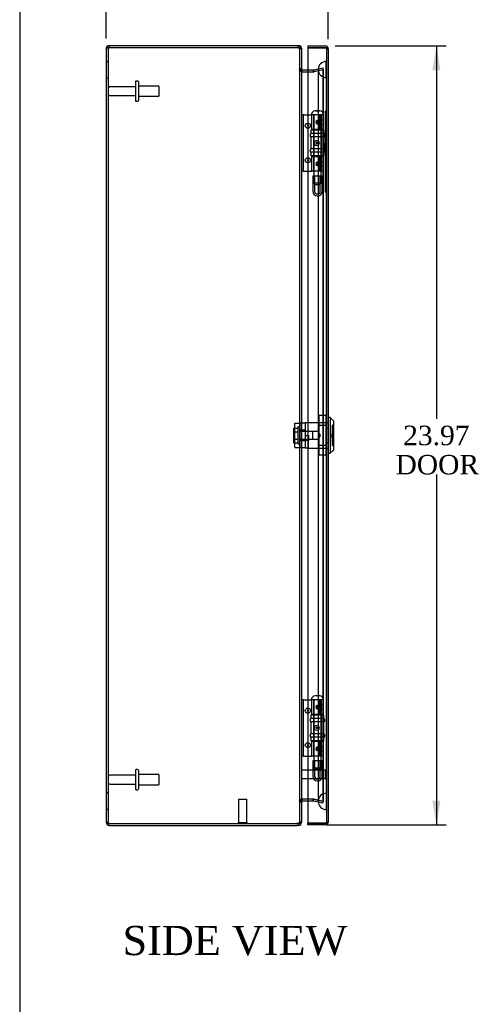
# Model space of a CAD drawing. Header units: inches. Extents: x 0 to 120, y -1 to 80.
# Tile 2 of 10: x 0 to 14, y 22 to 52. Entities that reach past the tile are written whole.
import ezdxf
from ezdxf.enums import TextEntityAlignment as Align
from ezdxf.lldxf.tags import DXFTag

# ---------------------------------------------------------------- set-up
doc = ezdxf.new("R2010")
doc.units = ezdxf.units.IN
doc.header["$MEASUREMENT"] = 0
for name, color, linetype in [('CAP02342', 7, 'Continuous'), ('COM55764-3', 7, 'Continuous'), ('COM55769-1', 7, 'Continuous'), ('COM70219', 7, 'Continuous'), ('Default', 7, 'Continuous'), ('HNG14573-1', 7, 'Continuous'), ('HNG14573-2', 7, 'Continuous'), ('LOK10000', 7, 'Continuous'), ('LOK10000CAM', 7, 'Continuous'), ('LOK10000NUT', 7, 'Continuous'), ('LOK10000SC', 7, 'Continuous'), ('PIN17645', 7, 'Continuous'), ('QLB20183', 7, 'Continuous'), ('STD21878', 7, 'Continuous'), ('STD26098', 7, 'Continuous')]:
    doc.layers.add(name, color=color, linetype=linetype)
doc.styles.add('SEACAD_Times_New_Roman', font='times.ttf')
tags = doc.linetypes.add('HIDDEN2', pattern=[0.1875, 0.125, -0.0625]).pattern_tags.tags
tags[6:7] = [DXFTag(74, 4), DXFTag(75, 0), DXFTag(340, '0'), DXFTag(46, 0.0), DXFTag(50, 0.0), DXFTag(44, 0.0), DXFTag(45, 0.0)]
tags[4:5] = [DXFTag(74, 4), DXFTag(75, 0), DXFTag(340, '0'), DXFTag(46, 0.0), DXFTag(50, 0.0), DXFTag(44, 0.0), DXFTag(45, 0.0)]
doc.dimstyles.new('HAMMOND_(STH_-_120x80)', dxfattribs={"dimtxt": 0.6, "dimasz": 0.75, "dimexe": 0.3, "dimexo": 0.3, "dimgap": 0.15, "dimtad": 0, "dimtih": 1, "dimtoh": 1, "dimzin": 0, "dimdsep": 46, "dimtxsty": 'SEACAD_Times_New_Roman', "dimblk1": '_SE_FILLED', "dimblk2": '_SE_FILLED', "dimsah": 1, "dimcen": 0.3, "dimadec": 0, "dimazin": 0, "dimtfac": 0.8, "dimtofl": 0, "dimtmove": 0, "dimatfit": 3, "dimfxl": 1, "dimtolj": 1, "dimtzin": 0, "dimarcsym": 0})

# ---------------------------------------------------------------- blocks, each defined once
blk = doc.blocks.new('SE2')
at = {"layer": 'CAP02342', "color": 7, "linetype": 'HIDDEN2'}
for p, q in [((9.739, 47.273), (9.447, 47.273)), ((9.447, 47.273), (9.447, 46.8)), ((9.507, 47.273), (9.507, 46.8)), ((9.679, 46.8), (9.679, 47.273)), ((9.739, 46.8), (9.739, 47.273)), ((9.586, 46.721), (9.6, 46.721)), ((9.586, 46.661), (9.6, 46.661)), ((9.739, 29.273), (9.447, 29.273)), ((9.447, 29.273), (9.447, 28.8)), ((9.507, 29.273), (9.507, 28.8)), ((9.679, 28.8), (9.679, 29.273)), ((9.739, 28.8), (9.739, 29.273)), ((9.586, 28.721), (9.6, 28.721)), ((9.586, 28.661), (9.6, 28.661))]:
    blk.add_line(p, q, dxfattribs=at)
for centre, radius, start, end in [((9.586, 46.8), 0.139, 180, 270), ((9.586, 46.8), 0.079, 180, 270), ((9.586, 46.8), 0.079, 270, 275.0835), ((9.586, 46.8), 0.139, 270, 272.8866), ((9.6, 46.8), 0.079, 264.9165, 270), ((9.6, 46.8), 0.139, 267.1134, 270), ((9.6, 46.8), 0.079, 270, 0), ((9.6, 46.8), 0.139, 270, 0), ((9.586, 28.8), 0.139, 180, 270), ((9.586, 28.8), 0.079, 180, 270), ((9.6, 28.8), 0.079, 270, 0), ((9.6, 28.8), 0.139, 270, 0), ((9.586, 28.8), 0.079, 270, 275.0835), ((9.586, 28.8), 0.139, 270, 272.8866), ((9.6, 28.8), 0.079, 264.9165, 270), ((9.6, 28.8), 0.139, 267.1134, 270)]:
    blk.add_arc(centre, radius, start, end, dxfattribs=at)
at = {"layer": 'COM55764-3', "color": 7, "linetype": 'Continuous'}
for p, q in [((9.3, 51.274), (9.3, 51.217)), ((9.3, 51.274), (9.839, 51.274)), ((9.3, 51.217), (9.3, 27.362)), ((9.3, 51.217), (9.839, 51.217)), ((9.839, 51.217), (9.3, 51.217)), ((9.839, 51.217), (9.839, 51.217)), ((9.883, 51.217), (9.839, 51.217)), ((9.839, 51.217), (9.91, 51.217)), ((9.883, 51.217), (9.91, 51.235)), ((9.925, 51.188), (9.925, 51.189)), ((9.925, 51.188), (9.925, 27.391)), ((9.925, 51.188), (9.925, 51.188)), ((9.925, 51.188), (9.925, 51.188)), ((9.3, 27.305), (9.3, 27.362)), ((9.839, 27.362), (9.3, 27.362)), ((9.3, 27.362), (9.839, 27.362)), ((9.839, 27.305), (9.3, 27.305)), ((9.839, 27.362), (9.839, 27.362)), ((9.839, 27.362), (9.883, 27.362)), ((9.839, 27.362), (9.91, 27.362)), ((9.883, 27.362), (9.91, 27.344)), ((9.925, 27.391), (9.925, 27.391)), ((9.925, 27.391), (9.925, 27.391)), ((9.925, 27.391), (9.925, 27.391))]:
    blk.add_line(p, q, dxfattribs=at)
at = {"layer": 'COM55764-3', "color": 7, "linetype": 'HIDDEN2'}
for p, q in [((9.839, 51.217), (9.839, 51.217)), ((9.868, 51.188), (9.868, 27.391)), ((9.868, 51.188), (9.925, 51.188)), ((9.925, 51.188), (9.868, 51.188)), ((9.868, 39.685), (9.925, 39.685)), ((9.868, 39.521), (9.925, 39.521)), ((9.868, 39.059), (9.925, 39.059)), ((9.868, 38.894), (9.925, 38.894)), ((9.839, 27.362), (9.839, 27.362)), ((9.925, 27.391), (9.868, 27.391)), ((9.868, 27.391), (9.925, 27.391))]:
    blk.add_line(p, q, dxfattribs=at)
at = {"layer": 'COM55764-3', "color": 7, "linetype": 'Continuous'}
for centre, radius, start, end in [((9.839, 51.188), 0.086, 33.3707, 90), ((9.839, 51.188), 0.086, 0.2997, 33.3707), ((9.882, 51.185), 0.043, 4.5183, 48.1211), ((9.839, 51.188), 0.086, 0, 0.1266), ((9.839, 27.391), 0.086, 270, 326.6293), ((9.839, 27.391), 0.086, 326.6293, 359.7003), ((9.882, 27.394), 0.043, 311.8789, 355.4817), ((9.839, 27.391), 0.086, 359.8734, 0)]:
    blk.add_arc(centre, radius, start, end, dxfattribs=at)
at = {"layer": 'COM55764-3', "color": 7, "linetype": 'HIDDEN2'}
for centre, start, end in [((9.839, 51.188), 0.3756, 90), ((9.839, 51.188), 0.3756, 90), ((9.839, 51.188), 0, 0.3756), ((9.839, 27.391), 270, 359.6244), ((9.839, 27.391), 270, 359.6244), ((9.839, 27.391), 359.6244, 0)]:
    blk.add_arc(centre, 0.029, start, end, dxfattribs=at)
for points, knots in [([(9.925, 51.189), (9.92, 51.189), (9.915, 51.189), (9.911, 51.189), (9.907, 51.189), (9.903, 51.189), (9.899, 51.189), (9.898, 51.189), (9.897, 51.189), (9.895, 51.19), (9.895, 51.19), (9.894, 51.19), (9.893, 51.19), (9.892, 51.191), (9.892, 51.191), (9.892, 51.191), (9.891, 51.192), (9.891, 51.192), (9.89, 51.193), (9.889, 51.195), (9.889, 51.197), (9.888, 51.199), (9.888, 51.202), (9.887, 51.205), (9.886, 51.208), (9.885, 51.211), (9.884, 51.214), (9.883, 51.217)], [0, 0, 0, 0, 0.19546, 0.19546, 0.19546, 0.354645, 0.354645, 0.354645, 0.405734, 0.405734, 0.405734, 0.443121, 0.443121, 0.443121, 0.470209, 0.470209, 0.470209, 0.503571, 0.503571, 0.503571, 0.628238, 0.628238, 0.628238, 0.813753, 0.813753, 0.813753, 1, 1, 1, 1]), ([(9.883, 51.217), (9.885, 51.213), (9.886, 51.209), (9.888, 51.203), (9.888, 51.2), (9.889, 51.197), (9.889, 51.196), (9.89, 51.194), (9.89, 51.193), (9.891, 51.191), (9.892, 51.19), (9.895, 51.189), (9.896, 51.189), (9.901, 51.189), (9.904, 51.189), (9.913, 51.188), (9.919, 51.188), (9.925, 51.188)], [0, 0, 0, 0, 0.25, 0.25, 0.375, 0.375, 0.4375, 0.4375, 0.5, 0.5, 0.5625, 0.5625, 0.625, 0.625, 0.75, 0.75, 1, 1, 1, 1]), ([(9.883, 27.362), (9.885, 27.366), (9.886, 27.37), (9.888, 27.376), (9.888, 27.379), (9.889, 27.382), (9.889, 27.383), (9.89, 27.385), (9.89, 27.386), (9.891, 27.388), (9.892, 27.389), (9.895, 27.39), (9.896, 27.39), (9.901, 27.39), (9.904, 27.39), (9.913, 27.391), (9.919, 27.391), (9.925, 27.391)], [0, 0, 0, 0, 0.25, 0.25, 0.375, 0.375, 0.4375, 0.4375, 0.5, 0.5, 0.5625, 0.5625, 0.625, 0.625, 0.75, 0.75, 1, 1, 1, 1]), ([(9.925, 27.391), (9.92, 27.391), (9.915, 27.391), (9.911, 27.391), (9.907, 27.391), (9.903, 27.391), (9.899, 27.39), (9.898, 27.39), (9.897, 27.39), (9.895, 27.39), (9.895, 27.39), (9.894, 27.389), (9.893, 27.389), (9.892, 27.389), (9.892, 27.389), (9.892, 27.388), (9.891, 27.388), (9.891, 27.387), (9.89, 27.387), (9.889, 27.385), (9.889, 27.383), (9.888, 27.381), (9.888, 27.377), (9.887, 27.374), (9.886, 27.371), (9.885, 27.368), (9.884, 27.365), (9.883, 27.362)], [0, 0, 0, 0, 0.19546, 0.19546, 0.19546, 0.354645, 0.354645, 0.354645, 0.405734, 0.405734, 0.405734, 0.443121, 0.443121, 0.443121, 0.470209, 0.470209, 0.470209, 0.503571, 0.503571, 0.503571, 0.628238, 0.628238, 0.628238, 0.813753, 0.813753, 0.813753, 1, 1, 1, 1])]:
    blk.add_open_spline(points, degree=3, knots=knots, dxfattribs=at)
at = {"layer": 'COM55769-1', "color": 7, "linetype": 'Continuous'}
for p, q in [((3.189, 51.289), (3.189, 51.232)), ((3.189, 51.289), (8.955, 51.289)), ((3.189, 51.232), (8.955, 51.232)), ((3.189, 51.232), (8.955, 51.232)), ((8.955, 51.289), (9.017, 51.289)), ((8.955, 51.232), (9.017, 51.232)), ((9.017, 51.289), (9.017, 51.232)), ((3.103, 51.203), (3.103, 27.375)), ((9.103, 51.203), (9.092, 51.203)), ((9.103, 51.203), (9.103, 51.189)), ((9.103, 51.19), (9.103, 27.389)), ((9.127, 50.541), (9.118, 50.489)), ((9.132, 50.472), (9.127, 50.472)), ((9.132, 50.54), (9.3, 50.54)), ((9.132, 50.483), (9.3, 50.483)), ((9.3, 50.472), (9.132, 50.472)), ((9.127, 28.038), (9.118, 28.089)), ((9.127, 28.106), (9.132, 28.106)), ((9.132, 28.106), (9.3, 28.106)), ((9.3, 28.095), (9.132, 28.095)), ((9.3, 28.038), (9.132, 28.038)), ((3.189, 27.346), (8.955, 27.346)), ((3.189, 27.346), (8.955, 27.346)), ((3.189, 27.289), (3.189, 27.346)), ((3.189, 27.289), (8.955, 27.289)), ((9.017, 27.346), (8.955, 27.346)), ((9.017, 27.289), (8.955, 27.289)), ((9.017, 27.289), (9.017, 27.346)), ((9.103, 27.375), (9.092, 27.375)), ((9.103, 27.389), (9.103, 27.375))]:
    blk.add_line(p, q, dxfattribs=at)
at = {"layer": 'COM55769-1', "color": 7, "linetype": 'HIDDEN2'}
for p, q in [((3.16, 51.203), (3.103, 51.203)), ((3.16, 51.203), (3.16, 27.375)), ((9.092, 51.203), (9.046, 51.203)), ((9.046, 51.203), (9.046, 51.189)), ((9.103, 51.19), (9.046, 51.19)), ((9.046, 51.19), (9.046, 27.389)), ((3.16, 50.789), (3.103, 50.789)), ((9.472, 50.541), (9.755, 50.606)), ((9.755, 50.606), (9.768, 50.551)), ((9.103, 50.569), (9.046, 50.569)), ((9.103, 50.541), (9.046, 50.541)), ((9.118, 50.489), (9.118, 50.484)), ((9.127, 50.472), (9.118, 50.472)), ((9.3, 50.54), (9.461, 50.54)), ((9.3, 50.483), (9.461, 50.483)), ((9.461, 50.472), (9.3, 50.472)), ((9.461, 50.54), (9.461, 50.483)), ((9.461, 50.54), (9.466, 50.54)), ((9.461, 50.483), (9.466, 50.483)), ((9.466, 50.473), (9.461, 50.472)), ((9.466, 50.54), (9.472, 50.541)), ((9.466, 50.54), (9.466, 50.483)), ((9.466, 50.483), (9.485, 50.485)), ((9.485, 50.477), (9.466, 50.473)), ((9.472, 50.477), (9.466, 50.473)), ((9.466, 50.473), (9.485, 50.477)), ((9.755, 50.542), (9.472, 50.477)), ((9.472, 50.541), (9.485, 50.485)), ((9.472, 50.477), (9.485, 50.477)), ((9.485, 50.485), (9.768, 50.551)), ((9.768, 50.542), (9.485, 50.477)), ((9.755, 50.542), (9.755, 28.036)), ((9.755, 50.542), (9.768, 50.542)), ((9.768, 50.542), (9.768, 28.036)), ((3.103, 50.289), (3.16, 50.289)), ((3.16, 28.289), (3.103, 28.289)), ((9.103, 28.037), (9.046, 28.037)), ((9.103, 28.009), (9.046, 28.009)), ((9.127, 28.106), (9.118, 28.106)), ((9.118, 28.089), (9.118, 28.094)), ((9.3, 28.106), (9.461, 28.106)), ((9.461, 28.095), (9.3, 28.095)), ((9.461, 28.038), (9.3, 28.038)), ((9.461, 28.106), (9.466, 28.105)), ((9.466, 28.095), (9.461, 28.095)), ((9.461, 28.038), (9.461, 28.095)), ((9.466, 28.038), (9.461, 28.038)), ((9.466, 28.105), (9.485, 28.101)), ((9.466, 28.105), (9.472, 28.101)), ((9.485, 28.101), (9.466, 28.105)), ((9.466, 28.038), (9.466, 28.095)), ((9.485, 28.093), (9.466, 28.095)), ((9.472, 28.037), (9.466, 28.038)), ((9.472, 28.101), (9.485, 28.101)), ((9.472, 28.101), (9.755, 28.036)), ((9.472, 28.037), (9.485, 28.093)), ((9.755, 27.972), (9.472, 28.037)), ((9.485, 28.101), (9.768, 28.036)), ((9.768, 28.028), (9.485, 28.093)), ((9.755, 28.036), (9.768, 28.036)), ((9.755, 27.972), (9.768, 28.028)), ((3.103, 27.789), (3.16, 27.789)), ((3.16, 27.375), (3.103, 27.375)), ((9.103, 27.389), (9.046, 27.389)), ((9.046, 27.389), (9.046, 27.375)), ((9.092, 27.375), (9.046, 27.375))]:
    blk.add_line(p, q, dxfattribs=at)
at = {"layer": 'COM55769-1', "color": 7, "linetype": 'Continuous'}
for centre, radius, start, end in [((3.189, 51.203), 0.086, 90, 180), ((3.189, 51.203), 0.029, 90, 114.2827), ((8.955, 50.982), 0.25, 75.7778, 90), ((9.017, 51.203), 0.086, 0, 90), ((9.017, 51.203), 0.029, 37.3048, 90), ((9.132, 50.569), 0.029, 180, 260.5891), ((9.235, 50.549), 0.133, 183.4636, 215.3719), ((9.132, 50.569), 0.086, 260.5891, 270), ((9.132, 50.569), 0.029, 260.5891, 270), ((9.234, 28.03), 0.131, 144.4437, 176.7209), ((9.132, 28.009), 0.029, 99.4109, 180), ((9.132, 28.009), 0.086, 90, 99.4109), ((9.132, 28.009), 0.029, 90, 99.4109), ((3.189, 27.375), 0.086, 180, 270), ((3.189, 27.375), 0.029, 245.7175, 270), ((8.955, 27.596), 0.25, 270, 284.2222), ((9.017, 27.375), 0.086, 270, 360), ((9.017, 27.375), 0.029, 270, 322.6952)]:
    blk.add_arc(centre, radius, start, end, dxfattribs=at)
at = {"layer": 'COM55769-1', "color": 7, "linetype": 'HIDDEN2'}
for centre, radius, start, end in [((3.189, 51.203), 0.029, 114.2827, 180), ((9.017, 51.203), 0.029, 0, 37.3048), ((9.132, 50.569), 0.086, 180, 260.5891), ((9.132, 28.009), 0.086, 99.4109, 180), ((3.189, 27.375), 0.029, 180, 245.7175), ((9.017, 27.375), 0.029, 322.6952, 360)]:
    blk.add_arc(centre, radius, start, end, dxfattribs=at)
at = {"layer": 'COM55769-1', "color": 7, "linetype": 'Continuous'}
for points, knots in [([(3.189, 51.232), (3.177, 51.23), (3.166, 51.227), (3.145, 51.222), (3.136, 51.22), (3.12, 51.215), (3.114, 51.213), (3.105, 51.208), (3.103, 51.206), (3.103, 51.203)], [0, 0, 0, 0, 0.25, 0.25, 0.5, 0.5, 0.75, 0.75, 1, 1, 1, 1]), ([(9.103, 51.19), (9.103, 51.19), (9.103, 51.192), (9.102, 51.194), (9.101, 51.196), (9.1, 51.198), (9.098, 51.2), (9.096, 51.202), (9.093, 51.203), (9.09, 51.205), (9.087, 51.207), (9.083, 51.209), (9.077, 51.211), (9.067, 51.215), (9.054, 51.218), (9.043, 51.22), (9.034, 51.221), (9.026, 51.223), (9.02, 51.224), (9.017, 51.224)], [0, 0, 0, 0, 0.043188, 0.086632, 0.130327, 0.174269, 0.21845, 0.262867, 0.307512, 0.352381, 0.397467, 0.442764, 0.488266, 0.614226, 0.74154, 0.805743, 0.870233, 0.934992, 1, 1, 1, 1]), ([(3.103, 27.375), (3.103, 27.373), (3.105, 27.37), (3.114, 27.365), (3.12, 27.363), (3.136, 27.358), (3.145, 27.356), (3.166, 27.351), (3.177, 27.349), (3.189, 27.346)], [0, 0, 0, 0, 0.25, 0.25, 0.5, 0.5, 0.75, 0.75, 1, 1, 1, 1]), ([(9.017, 27.354), (9.019, 27.354), (9.023, 27.355), (9.029, 27.356), (9.034, 27.357), (9.04, 27.358), (9.046, 27.359), (9.051, 27.36), (9.057, 27.361), (9.062, 27.362), (9.066, 27.364), (9.071, 27.365), (9.075, 27.366), (9.082, 27.369), (9.09, 27.372), (9.097, 27.377), (9.1, 27.381), (9.102, 27.385), (9.103, 27.387), (9.103, 27.389)], [0, 0, 0, 0, 0.043376, 0.086643, 0.129797, 0.172831, 0.21574, 0.258519, 0.301162, 0.343664, 0.386019, 0.428223, 0.47027, 0.512155, 0.636623, 0.759472, 0.840471, 0.920658, 1, 1, 1, 1])]:
    blk.add_open_spline(points, degree=3, knots=knots, dxfattribs=at)
at = {"layer": 'COM55769-1', "color": 7, "linetype": 'HIDDEN2'}
for points in [[(3.189, 51.232), (3.185, 51.23), (3.181, 51.227), (3.174, 51.222), (3.171, 51.22), (3.165, 51.215), (3.163, 51.213), (3.16, 51.208), (3.16, 51.206), (3.16, 51.203)], [(9.046, 51.19), (9.046, 51.194), (9.045, 51.197), (9.042, 51.204), (9.04, 51.207), (9.035, 51.213), (9.032, 51.216), (9.025, 51.221), (9.021, 51.223), (9.017, 51.224)], [(9.118, 50.472), (9.108, 50.478), (9.098, 50.483), (9.08, 50.495), (9.073, 50.501), (9.06, 50.512), (9.054, 50.518), (9.047, 50.529), (9.046, 50.535), (9.046, 50.541)], [(9.046, 28.037), (9.046, 28.043), (9.047, 28.049), (9.054, 28.06), (9.06, 28.066), (9.073, 28.078), (9.08, 28.083), (9.098, 28.095), (9.108, 28.101), (9.118, 28.106)], [(3.16, 27.375), (3.16, 27.373), (3.16, 27.37), (3.163, 27.365), (3.165, 27.363), (3.171, 27.358), (3.174, 27.356), (3.181, 27.351), (3.185, 27.349), (3.189, 27.346)], [(9.017, 27.354), (9.021, 27.356), (9.025, 27.358), (9.032, 27.362), (9.035, 27.365), (9.04, 27.371), (9.042, 27.374), (9.045, 27.381), (9.046, 27.385), (9.046, 27.389)]]:
    blk.add_open_spline(points, degree=3, knots=[0, 0, 0, 0, 0.25, 0.25, 0.5, 0.5, 0.75, 0.75, 1, 1, 1, 1], dxfattribs=at)
at = {"layer": 'COM70219', "color": 7, "linetype": 'HIDDEN2'}
for p, q in [((9.864, 50.55), (9.866, 50.799)), ((9.866, 50.799), (9.866, 50.3)), ((9.866, 50.799), (9.867, 50.799)), ((9.867, 50.799), (9.867, 50.3)), ((9.618, 50.55), (9.618, 50.3)), ((9.618, 50.3), (9.618, 28.278)), ((9.864, 50.55), (9.864, 50.3)), ((9.866, 50.301), (9.864, 50.55)), ((9.864, 50.3), (9.864, 28.278)), ((9.867, 50.301), (9.866, 50.301)), ((9.866, 50.3), (9.866, 28.278)), ((9.867, 50.3), (9.867, 28.278)), ((9.618, 28.278), (9.618, 28.028)), ((9.864, 28.278), (9.864, 28.028)), ((9.866, 28.277), (9.864, 28.028)), ((9.866, 28.278), (9.866, 27.779)), ((9.867, 28.277), (9.866, 28.277)), ((9.867, 28.278), (9.867, 27.779)), ((9.864, 28.028), (9.866, 27.779)), ((9.866, 27.779), (9.867, 27.779))]:
    blk.add_line(p, q, dxfattribs=at)
for centre in [(9.868, 50.55), (9.868, 28.028)]:
    blk.add_arc(centre, 0.25, 90, 270, dxfattribs=at)
at = {"layer": 'HNG14573-1', "color": 7, "linetype": 'Continuous'}
for p, q in [((9.16, 49.155), (9.103, 49.155)), ((9.16, 47.423), (9.16, 49.155)), ((9.16, 49.155), (9.181, 49.155)), ((9.181, 49.155), (9.3, 49.155)), ((9.16, 47.423), (9.103, 47.423)), ((9.16, 47.423), (9.181, 47.423)), ((9.181, 47.423), (9.3, 47.423)), ((9.16, 31.155), (9.103, 31.155)), ((9.16, 29.423), (9.16, 31.155)), ((9.16, 31.155), (9.181, 31.155)), ((9.181, 31.155), (9.3, 31.155)), ((9.16, 29.423), (9.103, 29.423)), ((9.16, 29.423), (9.181, 29.423)), ((9.181, 29.423), (9.3, 29.423))]:
    blk.add_line(p, q, dxfattribs=at)
at = {"layer": 'HNG14573-1', "color": 7, "linetype": 'HIDDEN2'}
for p, q in [((9.3, 49.155), (9.405, 49.155)), ((9.415, 49.155), (9.415, 48.702)), ((9.472, 49.155), (9.472, 48.702)), ((9.669, 48.702), (9.669, 49.155)), ((9.714, 48.702), (9.714, 49.155)), ((9.771, 48.702), (9.771, 49.155)), ((9.654, 48.968), (9.579, 48.935)), ((9.579, 48.926), (9.654, 48.892)), ((9.585, 48.981), (9.642, 49.007)), ((9.585, 48.879), (9.642, 48.854)), ((9.771, 48.702), (9.415, 48.702)), ((9.714, 47.877), (9.714, 48.702)), ((9.771, 47.877), (9.771, 48.702)), ((9.415, 47.877), (9.771, 47.877)), ((9.415, 47.877), (9.415, 47.423)), ((9.472, 47.877), (9.472, 47.423)), ((9.669, 47.423), (9.669, 47.877)), ((9.714, 47.423), (9.714, 47.877)), ((9.771, 47.423), (9.771, 47.877)), ((9.654, 47.686), (9.579, 47.653)), ((9.579, 47.644), (9.654, 47.61)), ((9.642, 47.725), (9.585, 47.699)), ((9.642, 47.572), (9.585, 47.597)), ((9.3, 47.423), (9.415, 47.423)), ((9.771, 47.423), (9.415, 47.423)), ((9.3, 31.155), (9.405, 31.155)), ((9.415, 31.155), (9.415, 30.702)), ((9.472, 31.155), (9.472, 30.702)), ((9.654, 30.968), (9.579, 30.935)), ((9.579, 30.926), (9.654, 30.892)), ((9.585, 30.981), (9.642, 31.007)), ((9.669, 30.702), (9.669, 31.155)), ((9.714, 30.702), (9.714, 31.155)), ((9.771, 30.702), (9.771, 31.155)), ((9.771, 30.702), (9.415, 30.702)), ((9.585, 30.879), (9.642, 30.854)), ((9.714, 29.877), (9.714, 30.702)), ((9.771, 29.877), (9.771, 30.702)), ((9.415, 29.877), (9.771, 29.877)), ((9.415, 29.877), (9.415, 29.423)), ((9.472, 29.877), (9.472, 29.423)), ((9.642, 29.725), (9.585, 29.699)), ((9.669, 29.423), (9.669, 29.877)), ((9.714, 29.423), (9.714, 29.877)), ((9.771, 29.423), (9.771, 29.877)), ((9.3, 29.423), (9.415, 29.423)), ((9.771, 29.423), (9.415, 29.423)), ((9.654, 29.686), (9.579, 29.653)), ((9.579, 29.644), (9.654, 29.61)), ((9.642, 29.572), (9.585, 29.597))]:
    blk.add_line(p, q, dxfattribs=at)
for centre in [(9.3, 48.82), (9.3, 47.758), (9.3, 30.82), (9.3, 29.758)]:
    blk.add_circle(centre, 0.079, dxfattribs=at)
at = {"layer": 'HNG14573-1', "color": 7, "linetype": 'Continuous'}
for centre in [(9.3, 48.82), (9.3, 47.758), (9.3, 30.82), (9.3, 29.758)]:
    blk.add_arc(centre, 0.022, 90, 270, dxfattribs=at)
at = {"layer": 'HNG14573-1', "color": 7, "linetype": 'HIDDEN2'}
for centre, start, end in [((9.3, 48.82), 0, 90), ((9.3, 48.82), 270, 0), ((9.3, 47.758), 0, 90), ((9.3, 47.758), 270, 0), ((9.3, 30.82), 0, 90), ((9.3, 30.82), 270, 0), ((9.3, 29.758), 0, 90), ((9.3, 29.758), 270, 0)]:
    blk.add_arc(centre, 0.022, start, end, dxfattribs=at)
for centre, major_axis, ratio, start_param, end_param in [((9.641, 48.93), (0.0978, 0), 0.638889, 2.181662, 4.101524), ((9.584, 48.93), (0.00861, 0), 0.638889, 2.181662, 4.101524), ((9.621, 48.956), (-0.0911, -0.0581), 0.323001, 2.93843, 4.282333), ((9.621, 48.905), (-0.0911, 0.0581), 0.323001, 2.000852, 3.344755), ((9.621, 48.886), (-0.147, -0.094), 0.323001, 2.93843, 4.282333), ((9.621, 48.974), (-0.147, 0.094), 0.323001, 2.000852, 3.344755), ((9.641, 47.648), (0.0978, 0), 0.638889, 2.181662, 4.101524), ((9.584, 47.648), (0.00861, 0), 0.638889, 2.181662, 4.101524), ((9.621, 47.674), (-0.0911, -0.0581), 0.323001, 2.93843, 4.282333), ((9.621, 47.623), (-0.0911, 0.0581), 0.323001, 2.000852, 3.344755), ((9.621, 47.604), (-0.147, -0.094), 0.323001, 2.93843, 4.282333), ((9.621, 47.692), (-0.147, 0.094), 0.323001, 2.000852, 3.344755), ((9.641, 30.93), (0.0978, 0), 0.638889, 2.181662, 4.101524), ((9.584, 30.93), (0.00861, 0), 0.638889, 2.181662, 4.101524), ((9.621, 30.956), (-0.0911, -0.0581), 0.323001, 2.93843, 4.282333), ((9.621, 30.886), (-0.147, -0.094), 0.323001, 2.93843, 4.282333), ((9.621, 30.905), (-0.0911, 0.0581), 0.323001, 2.000852, 3.344755), ((9.621, 30.974), (-0.147, 0.094), 0.323001, 2.000852, 3.344755), ((9.641, 29.648), (0.0978, 0), 0.638889, 2.181662, 4.101524), ((9.621, 29.674), (-0.0911, -0.0581), 0.323001, 2.93843, 4.282333), ((9.621, 29.604), (-0.147, -0.094), 0.323001, 2.93843, 4.282333), ((9.584, 29.648), (0.00861, 0), 0.638889, 2.181662, 4.101524), ((9.621, 29.623), (-0.0911, 0.0581), 0.323001, 2.000852, 3.344755), ((9.621, 29.692), (-0.147, 0.094), 0.323001, 2.000852, 3.344755)]:
    blk.add_ellipse(centre, major_axis=major_axis, ratio=ratio, start_param=start_param, end_param=end_param, dxfattribs=at)
for centre, major_axis in [((9.57, 48.289), (0, 0.079)), ((9.566, 48.289), (0, -0.022)), ((9.57, 30.289), (0, 0.079)), ((9.566, 30.289), (0, -0.022))]:
    blk.add_ellipse(centre, major_axis=major_axis, ratio=0.97437, dxfattribs=at)
at = {"layer": 'HNG14573-2', "color": 7, "linetype": 'HIDDEN2'}
for p, q in [((9.365, 48.537), (9.365, 48.514)), ((9.792, 48.683), (9.394, 48.683)), ((9.394, 48.683), (9.394, 48.576)), ((9.792, 48.576), (9.394, 48.576)), ((9.473, 48.683), (9.473, 47.896)), ((9.713, 47.896), (9.713, 48.683)), ((9.792, 48.576), (9.792, 48.683)), ((9.82, 48.514), (9.82, 48.537)), ((9.792, 48.476), (9.394, 48.476)), ((9.394, 48.476), (9.394, 48.104)), ((9.792, 48.104), (9.792, 48.476)), ((9.365, 48.065), (9.365, 48.042)), ((9.792, 48.104), (9.394, 48.104)), ((9.792, 48.004), (9.394, 48.004)), ((9.394, 48.004), (9.394, 47.896)), ((9.792, 47.896), (9.394, 47.896)), ((9.792, 47.896), (9.792, 48.004)), ((9.82, 48.042), (9.82, 48.065)), ((9.792, 30.683), (9.394, 30.683)), ((9.394, 30.683), (9.394, 30.576)), ((9.473, 30.683), (9.473, 29.896)), ((9.713, 29.896), (9.713, 30.683)), ((9.792, 30.576), (9.792, 30.683)), ((9.365, 30.537), (9.365, 30.514)), ((9.792, 30.576), (9.394, 30.576)), ((9.792, 30.476), (9.394, 30.476)), ((9.394, 30.476), (9.394, 30.104)), ((9.792, 30.104), (9.792, 30.476)), ((9.82, 30.514), (9.82, 30.537)), ((9.365, 30.065), (9.365, 30.042)), ((9.792, 30.104), (9.394, 30.104)), ((9.792, 30.004), (9.394, 30.004)), ((9.394, 30.004), (9.394, 29.896)), ((9.792, 29.896), (9.792, 30.004)), ((9.82, 30.042), (9.82, 30.065)), ((9.792, 29.896), (9.394, 29.896))]:
    blk.add_line(p, q, dxfattribs=at)
for centre, start, end in [((9.405, 48.537), 106.7083, 180), ((9.405, 48.514), 180, 253.2917), ((9.78, 48.537), 0, 73.2917), ((9.78, 48.514), 286.7083, 0), ((9.405, 48.065), 106.7083, 180), ((9.405, 48.042), 180, 253.2917), ((9.78, 48.065), 0, 73.2917), ((9.78, 48.042), 286.7083, 0), ((9.405, 30.537), 106.7083, 180), ((9.405, 30.514), 180, 253.2917), ((9.78, 30.537), 0, 73.2917), ((9.78, 30.514), 286.7083, 0), ((9.405, 30.065), 106.7083, 180), ((9.405, 30.042), 180, 253.2917), ((9.78, 30.065), 0, 73.2917), ((9.78, 30.042), 286.7083, 0)]:
    blk.add_arc(centre, 0.04, start, end, dxfattribs=at)
at = {"layer": 'LOK10000', "color": 7, "linetype": 'Continuous'}
for p, q in [((9.985, 39.84), (9.925, 39.84)), ((9.985, 39.84), (9.985, 38.74)), ((10.085, 39.74), (9.985, 39.84)), ((10.085, 39.74), (10.085, 38.84)), ((9.985, 38.74), (10.085, 38.84)), ((9.925, 38.74), (9.985, 38.74))]:
    blk.add_line(p, q, dxfattribs=at)
at = {"layer": 'LOK10000', "color": 7, "linetype": 'HIDDEN2'}
for p, q in [((9.115, 39.447), (9.215, 39.447)), ((9.115, 39.132), (9.115, 39.447)), ((9.615, 39.406), (9.115, 39.406)), ((9.215, 39.682), (9.215, 38.897)), ((9.855, 39.682), (9.215, 39.682)), ((9.615, 39.406), (9.615, 39.174)), ((9.684, 39.29), (9.615, 39.406)), ((9.855, 39.685), (9.925, 39.685)), ((9.855, 39.521), (9.925, 39.521)), ((10.055, 38.977), (10.055, 39.602)), ((10.085, 39.602), (10.055, 39.602)), ((9.115, 39.174), (9.615, 39.174)), ((9.115, 39.132), (9.215, 39.132)), ((9.215, 39.29), (9.315, 39.29)), ((9.315, 39.132), (9.215, 39.132)), ((9.315, 39.29), (9.315, 39.132)), ((9.315, 38.897), (9.315, 39.132)), ((9.615, 39.174), (9.684, 39.29)), ((9.995, 39.32), (10.055, 39.32)), ((9.995, 39.26), (9.995, 39.32)), ((9.995, 39.26), (10.055, 39.26)), ((9.315, 38.897), (9.215, 38.897)), ((9.315, 38.897), (9.855, 38.897)), ((9.855, 39.059), (9.925, 39.059)), ((9.855, 38.894), (9.925, 38.894)), ((10.055, 38.977), (10.085, 38.977))]:
    blk.add_line(p, q, dxfattribs=at)
at = {"layer": 'LOK10000CAM', "color": 7, "linetype": 'HIDDEN2'}
for p, q in [((8.9, 39.665), (9.065, 39.665)), ((8.9, 38.915), (8.9, 39.665)), ((9.05, 38.915), (9.05, 39.665)), ((9.065, 39.592), (9.065, 39.665)), ((9.215, 39.665), (9.065, 39.665)), ((9.065, 38.987), (9.065, 39.592)), ((9.215, 39.447), (9.065, 39.447)), ((9.215, 39.132), (9.065, 39.132)), ((8.9, 38.915), (9.065, 38.915)), ((9.065, 38.915), (9.065, 38.987)), ((9.065, 38.915), (9.215, 38.915))]:
    blk.add_line(p, q, dxfattribs=at)
at = {"layer": 'LOK10000NUT', "color": 7, "linetype": 'HIDDEN2'}
for p, q in [((9.64, 39.902), (9.64, 39.596)), ((9.855, 39.902), (9.64, 39.902)), ((9.855, 39.902), (9.855, 39.596)), ((9.855, 39.682), (9.64, 39.682)), ((9.64, 39.596), (9.64, 38.984)), ((9.855, 39.596), (9.64, 39.596)), ((9.855, 39.596), (9.855, 38.984)), ((9.64, 38.984), (9.64, 38.678)), ((9.855, 38.984), (9.64, 38.984)), ((9.64, 38.897), (9.855, 38.897)), ((9.855, 38.984), (9.855, 38.678)), ((9.855, 38.678), (9.64, 38.678))]:
    blk.add_line(p, q, dxfattribs=at)
at = {"layer": 'LOK10000SC', "color": 7, "linetype": 'HIDDEN2'}
for p, q in [((8.858, 39.512), (8.995, 39.512)), ((8.858, 39.512), (8.858, 39.401)), ((8.858, 39.401), (8.995, 39.401)), ((8.858, 39.401), (8.858, 39.178)), ((8.995, 39.552), (8.995, 39.027)), ((9.065, 39.552), (8.995, 39.552)), ((9.44, 39.406), (9.065, 39.406)), ((9.44, 39.406), (9.44, 39.174)), ((8.858, 39.178), (8.995, 39.178)), ((8.858, 39.178), (8.858, 39.067)), ((9.065, 39.174), (9.44, 39.174)), ((8.858, 39.067), (8.995, 39.067)), ((8.995, 39.027), (9.065, 39.027))]:
    blk.add_line(p, q, dxfattribs=at)
at = {"layer": 'PIN17645', "color": 7, "linetype": 'HIDDEN2'}
for p, q in [((9.781, 49.155), (9.405, 49.155)), ((9.48, 49.155), (9.48, 47.055)), ((9.662, 49.274), (9.523, 49.274)), ((9.643, 49.272), (9.543, 49.272)), ((9.706, 47.055), (9.706, 49.155)), ((9.706, 47.055), (9.48, 47.055)), ((9.48, 47.055), (9.53, 47.005)), ((9.656, 47.005), (9.53, 47.005)), ((9.656, 47.005), (9.706, 47.055)), ((9.662, 31.274), (9.523, 31.274)), ((9.643, 31.272), (9.543, 31.272)), ((9.781, 31.155), (9.405, 31.155)), ((9.48, 31.155), (9.48, 29.055)), ((9.706, 29.055), (9.706, 31.155)), ((9.706, 29.055), (9.48, 29.055)), ((9.48, 29.055), (9.53, 29.005)), ((9.656, 29.005), (9.53, 29.005)), ((9.656, 29.005), (9.706, 29.055))]:
    blk.add_line(p, q, dxfattribs=at)
for centre, start, end in [((9.523, 49.155), 90, 180), ((9.523, 49.155), 80.5843, 90), ((9.662, 49.155), 90, 99.4157), ((9.662, 49.155), 0, 90), ((9.523, 31.155), 90, 180), ((9.523, 31.155), 80.5843, 90), ((9.662, 31.155), 90, 99.4157), ((9.662, 31.155), 0, 90)]:
    blk.add_arc(centre, 0.119, start, end, dxfattribs=at)
at = {"layer": 'QLB20183', "color": 7, "linetype": 'HIDDEN2'}
for p, q in [((9.838, 48.899), (9.838, 49.274)), ((9.838, 49.274), (9.868, 49.274)), ((9.838, 47.149), (9.838, 48.899)), ((9.84, 48.28), (9.821, 48.28)), ((9.84, 48.265), (9.821, 48.265)), ((9.84, 48.265), (9.821, 48.265)), ((9.84, 48.264), (9.821, 48.264)), ((9.84, 48.25), (9.821, 48.25)), ((9.821, 48.24), (9.84, 48.24)), ((9.821, 48.22), (9.84, 48.22)), ((9.821, 48.177), (9.84, 48.177)), ((9.823, 48.28), (9.823, 48.263)), ((9.823, 48.277), (9.838, 48.277)), ((9.823, 48.275), (9.838, 48.275)), ((9.823, 48.271), (9.838, 48.271)), ((9.823, 48.263), (9.838, 48.263)), ((9.823, 48.263), (9.823, 48.196)), ((9.823, 48.261), (9.838, 48.261)), ((9.823, 48.26), (9.838, 48.26)), ((9.823, 48.26), (9.838, 48.26)), ((9.823, 48.26), (9.838, 48.26)), ((9.823, 48.259), (9.838, 48.259)), ((9.823, 48.258), (9.838, 48.258)), ((9.823, 48.257), (9.838, 48.257)), ((9.823, 48.256), (9.838, 48.256)), ((9.823, 48.254), (9.838, 48.254)), ((9.823, 48.253), (9.838, 48.253)), ((9.823, 48.251), (9.838, 48.251)), ((9.823, 48.251), (9.838, 48.251)), ((9.823, 48.25), (9.838, 48.25)), ((9.823, 48.248), (9.838, 48.248)), ((9.823, 48.247), (9.838, 48.247)), ((9.823, 48.245), (9.838, 48.245)), ((9.823, 48.245), (9.838, 48.245)), ((9.823, 48.244), (9.838, 48.244)), ((9.823, 48.243), (9.838, 48.243)), ((9.823, 48.242), (9.838, 48.242)), ((9.823, 48.241), (9.838, 48.241)), ((9.823, 48.241), (9.838, 48.241)), ((9.823, 48.241), (9.838, 48.241)), ((9.823, 48.234), (9.838, 48.234)), ((9.823, 48.227), (9.838, 48.227)), ((9.823, 48.221), (9.838, 48.221)), ((9.823, 48.22), (9.838, 48.22)), ((9.823, 48.218), (9.838, 48.218)), ((9.823, 48.199), (9.838, 48.199)), ((9.823, 48.196), (9.823, 48.175)), ((9.823, 48.196), (9.838, 48.196)), ((9.823, 48.189), (9.838, 48.189)), ((9.823, 48.189), (9.838, 48.189)), ((9.823, 48.189), (9.838, 48.189)), ((9.823, 48.188), (9.838, 48.188)), ((9.823, 48.184), (9.838, 48.184)), ((9.823, 48.184), (9.838, 48.184)), ((9.823, 48.181), (9.838, 48.181)), ((9.84, 48.162), (9.821, 48.162)), ((9.84, 48.138), (9.821, 48.138)), ((9.84, 48.088), (9.821, 48.088)), ((9.84, 48.086), (9.821, 48.086)), ((9.821, 48.065), (9.84, 48.065)), ((9.821, 48.065), (9.84, 48.065)), ((9.821, 48.051), (9.84, 48.051)), ((9.84, 48.04), (9.821, 48.04)), ((9.84, 48.039), (9.821, 48.039)), ((9.821, 48.029), (9.84, 48.029)), ((9.84, 48.024), (9.821, 48.024)), ((9.821, 48.014), (9.84, 48.014)), ((9.823, 48.175), (9.838, 48.175)), ((9.823, 48.175), (9.838, 48.175)), ((9.823, 48.175), (9.823, 48.15)), ((9.823, 48.171), (9.838, 48.171)), ((9.823, 48.169), (9.838, 48.169)), ((9.823, 48.169), (9.838, 48.169)), ((9.823, 48.164), (9.838, 48.164)), ((9.823, 48.154), (9.838, 48.154)), ((9.823, 48.15), (9.838, 48.15)), ((9.823, 48.15), (9.823, 48.071)), ((9.823, 48.149), (9.838, 48.149)), ((9.823, 48.148), (9.838, 48.148)), ((9.823, 48.146), (9.838, 48.146)), ((9.823, 48.142), (9.838, 48.142)), ((9.823, 48.133), (9.838, 48.133)), ((9.823, 48.112), (9.838, 48.112)), ((9.823, 48.11), (9.838, 48.11)), ((9.823, 48.092), (9.838, 48.092)), ((9.823, 48.091), (9.838, 48.091)), ((9.823, 48.09), (9.838, 48.09)), ((9.823, 48.089), (9.838, 48.089)), ((9.823, 48.088), (9.838, 48.088)), ((9.823, 48.086), (9.838, 48.086)), ((9.823, 48.085), (9.838, 48.085)), ((9.823, 48.085), (9.838, 48.085)), ((9.823, 48.084), (9.838, 48.084)), ((9.823, 48.082), (9.838, 48.082)), ((9.823, 48.081), (9.838, 48.081)), ((9.823, 48.078), (9.838, 48.078)), ((9.823, 48.077), (9.838, 48.077)), ((9.823, 48.075), (9.838, 48.075)), ((9.823, 48.072), (9.838, 48.072)), ((9.823, 48.072), (9.838, 48.072)), ((9.823, 48.071), (9.838, 48.071)), ((9.823, 48.071), (9.823, 48.051)), ((9.823, 48.07), (9.838, 48.07)), ((9.823, 48.07), (9.838, 48.07)), ((9.823, 48.069), (9.838, 48.069)), ((9.823, 48.064), (9.838, 48.064)), ((9.823, 48.059), (9.838, 48.059)), ((9.823, 48.058), (9.838, 48.058)), ((9.823, 48.056), (9.838, 48.056)), ((9.823, 48.056), (9.838, 48.056)), ((9.823, 48.052), (9.838, 48.052)), ((9.823, 48.05), (9.838, 48.05)), ((9.823, 48.05), (9.823, 48.041)), ((9.823, 48.04), (9.823, 48.028)), ((9.823, 48.037), (9.838, 48.037)), ((9.823, 48.036), (9.838, 48.036)), ((9.823, 48.033), (9.838, 48.033)), ((9.823, 48.029), (9.838, 48.029)), ((9.823, 48.028), (9.838, 48.028)), ((9.823, 48.028), (9.823, 48.019)), ((9.823, 48.022), (9.838, 48.022)), ((9.823, 48.019), (9.838, 48.019)), ((9.823, 48.014), (9.823, 48.019)), ((9.823, 48.017), (9.838, 48.017)), ((9.823, 48.016), (9.838, 48.016)), ((9.823, 48.015), (9.838, 48.015)), ((9.838, 46.774), (9.838, 47.149)), ((9.838, 46.774), (9.868, 46.774))]:
    blk.add_line(p, q, dxfattribs=at)
at = {"layer": 'STD21878', "color": 7, "linetype": 'HIDDEN2'}
for p, q in [((9.118, 28.737), (9.118, 28.987)), ((9.836, 28.987), (9.118, 28.987)), ((9.836, 28.722), (9.836, 29.003)), ((9.868, 29.003), (9.836, 29.003)), ((9.118, 28.737), (9.836, 28.737)), ((9.836, 28.722), (9.868, 28.722)), ((7.171, 28.096), (7.421, 28.096)), ((7.171, 28.096), (7.171, 27.377)), ((7.421, 27.377), (7.421, 28.096)), ((7.155, 27.377), (7.436, 27.377)), ((7.155, 27.377), (7.155, 27.346)), ((7.436, 27.346), (7.436, 27.377))]:
    blk.add_line(p, q, dxfattribs=at)
at = {"layer": 'STD21878', "color": 7, "linetype": 'Continuous'}
for p, q in [((7.155, 27.346), (7.155, 27.346)), ((7.436, 27.346), (7.436, 27.346))]:
    blk.add_line(p, q, dxfattribs=at)
at = {"layer": 'STD26098', "color": 7, "linetype": 'HIDDEN2'}
for p, q in [((3.997, 50.018), (3.22, 50.018)), ((3.997, 50.166), (3.997, 49.601)), ((4.067, 50.196), (4.027, 50.196)), ((4.097, 50.166), (4.097, 49.601)), ((4.722, 50.039), (4.097, 50.039)), ((4.722, 50.039), (4.722, 49.727)), ((3.22, 49.748), (3.997, 49.748)), ((4.097, 49.727), (4.722, 49.727)), ((4.027, 49.571), (4.067, 49.571)), ((3.997, 28.83), (3.22, 28.83)), ((3.997, 28.978), (3.997, 28.413)), ((4.067, 29.008), (4.027, 29.008)), ((4.097, 28.978), (4.097, 28.413)), ((4.722, 28.851), (4.097, 28.851)), ((4.722, 28.851), (4.722, 28.539)), ((3.22, 28.56), (3.997, 28.56)), ((4.097, 28.539), (4.722, 28.539)), ((4.027, 28.383), (4.067, 28.383))]:
    blk.add_line(p, q, dxfattribs=at)
for centre, radius, start, end in [((3.22, 49.958), 0.06, 90, 180), ((4.027, 50.166), 0.03, 90, 180), ((4.067, 50.166), 0.03, 0, 90), ((3.22, 49.808), 0.06, 180, 270), ((4.027, 49.601), 0.03, 180, 270), ((4.067, 49.601), 0.03, 270, 0), ((3.22, 28.77), 0.06, 90, 180), ((4.027, 28.978), 0.03, 90, 180), ((4.067, 28.978), 0.03, 0, 90), ((3.22, 28.62), 0.06, 180, 270), ((4.027, 28.413), 0.03, 180, 270), ((4.067, 28.413), 0.03, 270, 0)]:
    blk.add_arc(centre, radius, start, end, dxfattribs=at)
blk = doc.blocks.new('DMBLK4830')
at = {"layer": 'Default', "linetype": 'Continuous'}
for points in [[(3.853, 53.961), (3.103, 53.836), (3.853, 53.711)], [(9.175, 53.961), (9.175, 53.711), (9.925, 53.836)]]:
    blk.add_hatch(color=7, dxfattribs=at).paths.add_polyline_path(points)
at = {"layer": 'Default', "color": 7, "linetype": 'Continuous'}
for p, q in [((3.103, 51.503), (3.103, 54.136)), ((9.925, 51.488), (9.925, 54.136)), ((3.103, 53.836), (5.507, 53.836)), ((7.52, 53.836), (9.925, 53.836))]:
    blk.add_line(p, q, dxfattribs=at)
at = {"layer": 'Default', "color": 7, "linetype": 'Continuous', "style": 'SEACAD_Times_New_Roman'}
blk.add_text('6.82', height=0.6, dxfattribs=at).set_placement((5.717, 54.136), align=Align.TOP_LEFT)
blk = doc.blocks.new('_SE_FILLED')
at = {"color": 0}
blk.add_line((0, 0), (-1, 0), dxfattribs=at)
blk.add_solid([(0, 0), (-1, -0.1665), (-1, 0.1665), (0, 0)], dxfattribs=at)
blk = doc.blocks.new('DMBLK4834')
at = {"layer": 'Default', "linetype": 'Continuous'}
for points in [[(13.376, 50.524), (13.251, 51.274), (13.126, 50.524)], [(13.376, 28.055), (13.126, 28.055), (13.251, 27.305)]]:
    blk.add_hatch(color=7, dxfattribs=at).paths.add_polyline_path(points)
at = {"layer": 'Default', "color": 7, "linetype": 'Continuous'}
for p, q in [((10.139, 51.274), (13.551, 51.274)), ((13.251, 51.274), (13.251, 39.8)), ((13.251, 38.09), (13.251, 27.305)), ((9.869, 27.305), (13.551, 27.305))]:
    blk.add_line(p, q, dxfattribs=at)
at = {"layer": 'Default', "color": 7, "linetype": 'Continuous', "style": 'SEACAD_Times_New_Roman'}
for s, p in [('23.97', (12.228, 39.59)), ('DOOR', (11.993, 38.69))]:
    blk.add_text(s, height=0.6, dxfattribs=at).set_placement(p, align=Align.TOP_LEFT)
blk = doc.blocks.new('BORDER')
at = {"layer": 'Default', "color": 7, "linetype": 'Continuous'}
blk.add_line((-41.86, 27.86), (-41.86, 0), dxfattribs=at)

msp = doc.modelspace()

# ---------------------------------------------------------------- block references
at = {"layer": 'Default', "color": 7, "xscale": 2.85, "yscale": 2.85, "zscale": 2.85}
msp.add_blockref('BORDER', (119.744, 0.233), dxfattribs=at)
at = {"layer": 'Default'}
msp.add_blockref('SE2', (0, 0), dxfattribs=at)

# ---------------------------------------------------------------- texts
at = {"layer": 'Default', "color": 7, "linetype": 'Continuous', "style": 'SEACAD_Times_New_Roman'}
msp.add_text('SIDE VIEW', height=0.9, dxfattribs=at).set_placement((3.602, 24.198), align=Align.TOP_LEFT)

# ---------------------------------------------------------------- dimensions: what is measured, and where the dimension line sits
at = {"layer": 'Default', "color": 7, "linetype": 'Continuous'}
for base, p1, p2, angle, text, picture, middle, dimtype in [((3.103, 53.836), (3.103, 51.203), (9.925, 51.188), 359.874, '\\A1;<>', 'DMBLK4830', (6.514, 53.836), 161), ((13.251, 27.305), (9.839, 51.274), (9.569, 27.305), 90, '\\A1;<>\\PDOOR', 'DMBLK4834', (13.251, 39.29), 160)]:
    dim = msp.add_linear_dim(base=base, p1=p1, p2=p2, angle=angle, text=text, dimstyle='HAMMOND_(STH_-_120x80)', dxfattribs=at)
    dim.commit()
    dim.dimension.update_dxf_attribs({"geometry": picture, "text_midpoint": middle, "dimtype": dimtype})

doc.saveas('drawing.dxf')
